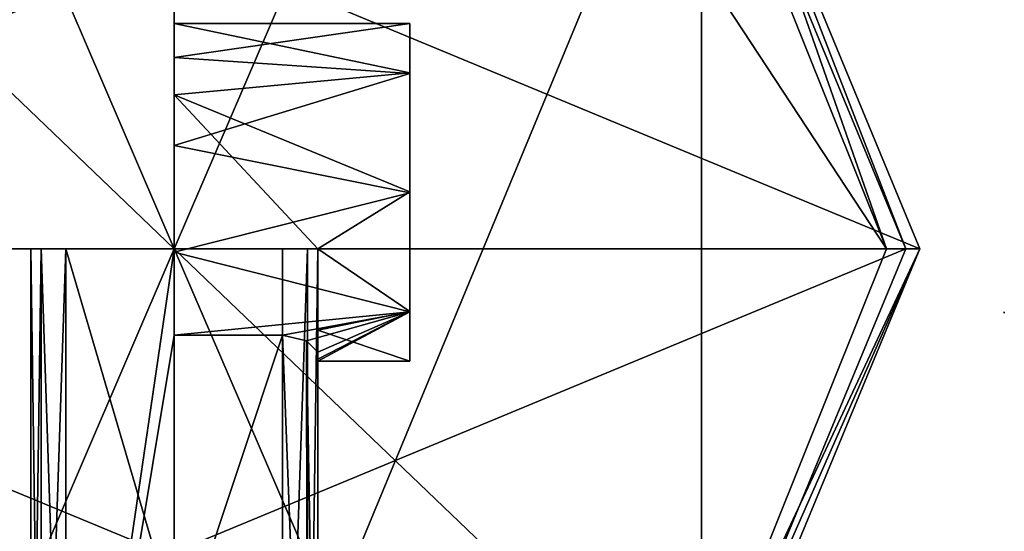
# Model space of a CAD drawing. Header units: millimetres. Extents: x -26 to 30, y -130 to 26.
# Tile 7 of 8: x -5 to 30, y -10 to 8. Entities that reach past the tile are written whole.
import ezdxf

# ---------------------------------------------------------------- set-up
doc = ezdxf.new("R2010")
doc.units = ezdxf.units.MM
doc.header["$LTSCALE"] = 52.148148
for name, color, linetype in [('1', 7, 'CONTINUOUS'), ('100', 7, 'CONTINUOUS'), ('101', 7, 'CONTINUOUS'), ('104', 7, 'CONTINUOUS'), ('105', 7, 'CONTINUOUS'), ('106', 7, 'CONTINUOUS'), ('108', 7, 'CONTINUOUS'), ('109', 7, 'CONTINUOUS'), ('111', 7, 'CONTINUOUS'), ('112', 7, 'CONTINUOUS'), ('113', 7, 'CONTINUOUS'), ('114', 7, 'CONTINUOUS'), ('115', 7, 'CONTINUOUS'), ('116', 7, 'CONTINUOUS'), ('117', 7, 'CONTINUOUS'), ('118', 7, 'CONTINUOUS'), ('119', 7, 'CONTINUOUS'), ('120', 7, 'CONTINUOUS'), ('121', 7, 'CONTINUOUS'), ('122', 7, 'CONTINUOUS'), ('123', 7, 'CONTINUOUS'), ('124', 7, 'CONTINUOUS'), ('125', 7, 'CONTINUOUS'), ('2', 7, 'CONTINUOUS')]:
    doc.layers.add(name, color=color, linetype=linetype)

msp = doc.modelspace()

# ---------------------------------------------------------------- linework, layer by layer
at = {"layer": '1', "linetype": 'CONTINUOUS'}
for points in [[(0, 7.95, 21.5), (0, 4.979, 16.349), (0, 4.968, 26.657), (0, 7.95, 21.5)], [(0, 4.979, 16.349), (0, -0.968, 16.343), (0, 4.968, 26.657), (0, 4.979, 16.349)], [(0, 4.968, 26.657), (0, -0.968, 16.343), (0, -0.979, 26.651), (0, 4.968, 26.657)], [(0, -0.968, 16.343), (0, -3.95, 21.5), (0, -0.979, 26.651), (0, -0.968, 16.343)]]:
    msp.add_3dface(points, dxfattribs=at)
at = {"layer": '100', "linetype": 'CONTINUOUS'}
for points in [[(-18.738, 18.738, 121.5), (0, 26.5, 121.5), (-18.738, -18.738, 121.5), (-18.738, 18.738, 121.5)], [(-18.738, -18.738, 121.5), (0, 26.5, 121.5), (0, -26.5, 121.5), (-18.738, -18.738, 121.5)], [(0, 26.5, 121.5), (18.738, 18.738, 121.5), (0, -26.5, 121.5), (0, 26.5, 121.5)], [(0, -26.5, 121.5), (18.738, 18.738, 121.5), (18.738, -18.738, 121.5), (0, -26.5, 121.5)], [(18.738, 18.738, 121.5), (26.5, 0, 121.5), (18.738, -18.738, 121.5), (18.738, 18.738, 121.5)]]:
    msp.add_3dface(points, dxfattribs=at)
at = {"layer": '101', "linetype": 'CONTINUOUS'}
for points in [[(26.5, 0, 121.5), (18.738, 18.738, 121.5), (26.5, 0, 132.222), (26.5, 0, 121.5)], [(26.5, 0, 132.222), (18.738, 18.738, 121.5), (18.74, 18.737, 132.222), (26.5, 0, 132.222)], [(18.738, -18.738, 121.5), (26.5, 0, 121.5), (18.738, -18.738, 132.222), (18.738, -18.738, 121.5)], [(18.738, -18.738, 132.222), (26.5, 0, 121.5), (26.5, 0, 132.222), (18.738, -18.738, 132.222)]]:
    msp.add_3dface(points, dxfattribs=at)
at = {"layer": '104', "linetype": 'CONTINUOUS'}
for points in [[(25.324, 0, 134.044), (18.74, 18.737, 132.222), (18.286, 17.519, 134.044), (25.324, 0, 134.044)], [(26.5, 0, 132.222), (18.74, 18.737, 132.222), (25.324, 0, 134.044), (26.5, 0, 132.222)], [(18.738, -18.738, 132.222), (26.5, 0, 132.222), (18.295, -17.511, 134.044), (18.738, -18.738, 132.222)], [(18.295, -17.511, 134.044), (26.5, 0, 132.222), (25.324, 0, 134.044), (18.295, -17.511, 134.044)]]:
    msp.add_3dface(points, dxfattribs=at)
at = {"layer": '105', "linetype": 'CONTINUOUS'}
for points in [[(0, 25.324, 134.044), (-10.018, 23.259, 134.044), (0, 0, 139.5), (0, 25.324, 134.044)], [(10.005, 23.264, 134.044), (0, 25.324, 134.044), (0, 0, 139.5), (10.005, 23.264, 134.044)], [(-10.018, 23.259, 134.044), (-18.294, 17.512, 134.044), (0, 0, 139.5), (-10.018, 23.259, 134.044)], [(25.324, 0, 134.044), (10.005, 23.264, 134.044), (0, 0, 139.5), (25.324, 0, 134.044)], [(25.324, 0, 134.044), (18.286, 17.519, 134.044), (10.005, 23.264, 134.044), (25.324, 0, 134.044)], [(-18.294, 17.512, 134.044), (-25.324, 0, 134.044), (0, 0, 139.5), (-18.294, 17.512, 134.044)], [(-25.324, 0, 134.044), (-10.003, -23.264, 134.044), (0, 0, 139.5), (-25.324, 0, 134.044)], [(-10.003, -23.264, 134.044), (0, -25.323, 134.043), (0, 0, 139.5), (-10.003, -23.264, 134.044)], [(0, -25.323, 134.043), (10.02, -23.258, 134.044), (0, 0, 139.5), (0, -25.323, 134.043)], [(10.02, -23.258, 134.044), (18.295, -17.511, 134.044), (0, 0, 139.5), (10.02, -23.258, 134.044)], [(18.295, -17.511, 134.044), (25.324, 0, 134.044), (0, 0, 139.5), (18.295, -17.511, 134.044)]]:
    msp.add_3dface(points, dxfattribs=at)
at = {"layer": '106', "linetype": 'CONTINUOUS'}
for points in [[(-18.385, 18.385, 121.5), (-26, 0, 121.5), (18.385, 18.385, 121.5), (-18.385, 18.385, 121.5)], [(18.385, 18.385, 121.5), (-26, 0, 121.5), (26, 0, 121.5), (18.385, 18.385, 121.5)], [(26, 0, 121.5), (-26, 0, 121.5), (-18.385, -18.385, 121.5), (26, 0, 121.5)], [(18.385, -18.385, 121.5), (26, 0, 121.5), (-18.385, -18.385, 121.5), (18.385, -18.385, 121.5)]]:
    msp.add_3dface(points, dxfattribs=at)
at = {"layer": '108', "linetype": 'CONTINUOUS'}
for points in [[(18.385, 18.385, 121.5), (26, 0, 121.5), (18.385, 18.385, 120.5), (18.385, 18.385, 121.5)], [(18.385, 18.385, 120.5), (26, 0, 121.5), (26, 0, 120.5), (18.385, 18.385, 120.5)], [(26, 0, 121.5), (18.385, -18.385, 121.5), (26, 0, 120.5), (26, 0, 121.5)], [(26, 0, 120.5), (18.385, -18.385, 121.5), (18.385, -18.385, 120.5), (26, 0, 120.5)]]:
    msp.add_3dface(points, dxfattribs=at)
at = {"layer": '109', "linetype": 'CONTINUOUS'}
for points in [[(18.385, 18.385, 120.5), (26, 0, 120.5), (18.738, 18.738, 120.5), (18.385, 18.385, 120.5)], [(18.738, 18.738, 120.5), (26, 0, 120.5), (26.5, 0, 120.5), (18.738, 18.738, 120.5)], [(26, 0, 120.5), (18.385, -18.385, 120.5), (26.5, 0, 120.5), (26, 0, 120.5)], [(26.5, 0, 120.5), (18.385, -18.385, 120.5), (18.738, -18.738, 120.5), (26.5, 0, 120.5)]]:
    msp.add_3dface(points, dxfattribs=at)
at = {"layer": '111', "linetype": 'CONTINUOUS'}
for points in [[(18.738, 18.738, 120.5), (26.5, 0, 120.5), (18.738, 18.738), (18.738, 18.738, 120.5)], [(18.738, 18.738), (26.5, 0, 120.5), (26.5, 0), (18.738, 18.738)], [(26.5, 0, 120.5), (18.738, -18.738, 120.5), (26.5, 0), (26.5, 0, 120.5)], [(26.5, 0), (18.738, -18.738, 120.5), (18.738, -18.738), (26.5, 0)]]:
    msp.add_3dface(points, dxfattribs=at)
at = {"layer": '112', "linetype": 'CONTINUOUS'}
for points in [[(-26.5, 0), (-18.738, 18.738), (26.5, 0), (-26.5, 0)], [(-18.738, 18.738), (18.738, 18.738), (26.5, 0), (-18.738, 18.738)], [(-18.738, -18.738), (-26.5, 0), (18.738, -18.738), (-18.738, -18.738)], [(-26.5, 0), (26.5, 0), (18.738, -18.738), (-26.5, 0)]]:
    msp.add_3dface(points, dxfattribs=at)
at = {"layer": '113', "linetype": 'CONTINUOUS'}
for points in [[(-3.85, 0, 18.3), (-3.85, -26.219, 18.3), (0, 0, 18.3), (-3.85, 0, 18.3)], [(0, 0, 18.3), (-3.85, -26.219, 18.3), (0, -3.075, 18.3), (0, 0, 18.3)], [(-3.85, -26.219, 18.3), (3.85, -26.219, 18.3), (3.85, -3.075, 18.3), (-3.85, -26.219, 18.3)], [(0, -3.075, 18.3), (-3.85, -26.219, 18.3), (3.85, -3.075, 18.3), (0, -3.075, 18.3)]]:
    msp.add_3dface(points, dxfattribs=at)
at = {"layer": '114', "linetype": 'CONTINUOUS'}
for points in [[(3.85, -26.219, 18.3), (4.736, -26.073, 18.669), (3.85, -3.075, 18.3), (3.85, -26.219, 18.3)], [(3.85, -3.075, 18.3), (4.736, -26.073, 18.669), (4.702, -3.272, 18.635), (3.85, -3.075, 18.3)], [(4.736, -26.073, 18.669), (5.1, -26.005, 19.55), (4.702, -3.272, 18.635), (4.736, -26.073, 18.669)], [(4.702, -3.272, 18.635), (5.1, -26.005, 19.55), (5.1, -3.674, 19.55), (4.702, -3.272, 18.635)]]:
    msp.add_3dface(points, dxfattribs=at)
at = {"layer": '115', "linetype": 'CONTINUOUS'}
for points in [[(0, 8, 21.5), (0, 6.791, 17.888), (8.369, 8, 21.5), (0, 8, 21.5)], [(8.369, 8, 21.5), (0, 6.791, 17.888), (8.369, 6.227, 17.242), (8.369, 8, 21.5)], [(0, 6.791, 17.888), (0, 3.665, 15.736), (8.369, 6.227, 17.242), (0, 6.791, 17.888)], [(8.369, 6.227, 17.242), (0, 3.665, 15.736), (8.369, 1.986, 15.5), (8.369, 6.227, 17.242)], [(0, 3.665, 15.736), (0, -0.126, 15.89), (8.369, 1.986, 15.5), (0, 3.665, 15.736)], [(8.369, 1.986, 15.5), (0, -0.126, 15.89), (8.369, -2.247, 17.262), (8.369, 1.986, 15.5)], [(0, -0.126, 15.89), (0, -3.075, 18.3), (8.369, -2.247, 17.262), (0, -0.126, 15.89)], [(0, -3.075, 18.3), (3.85, -3.075, 18.3), (8.369, -2.247, 17.262), (0, -3.075, 18.3)], [(3.85, -3.075, 18.3), (4.702, -3.272, 18.635), (8.369, -2.247, 17.262), (3.85, -3.075, 18.3)], [(4.702, -3.272, 18.635), (5.1, -3.674, 19.55), (8.369, -2.247, 17.262), (4.702, -3.272, 18.635)], [(5.1, -3.674, 19.55), (5.1, -3.918, 20.511), (8.369, -2.247, 17.262), (5.1, -3.674, 19.55)], [(5.1, -4, 21.5), (8.369, -4, 21.5), (8.369, -2.247, 17.262), (5.1, -4, 21.5)], [(5.1, -3.918, 20.511), (5.1, -4, 21.5), (8.369, -2.247, 17.262), (5.1, -3.918, 20.511)]]:
    msp.add_3dface(points, dxfattribs=at)
at = {"layer": '116', "linetype": 'CONTINUOUS'}
for points in [[(8.369, 8, 21.5), (8.369, 6.227, 17.242), (8.369, 6.247, 25.738), (8.369, 8, 21.5)], [(8.369, 6.247, 25.738), (8.369, 6.227, 17.242), (8.369, 2.014, 27.5), (8.369, 6.247, 25.738)], [(8.369, 6.227, 17.242), (8.369, 1.986, 15.5), (8.369, 2.014, 27.5), (8.369, 6.227, 17.242)], [(8.369, 2.014, 27.5), (8.369, 1.986, 15.5), (8.369, -2.227, 25.758), (8.369, 2.014, 27.5)], [(8.369, 1.986, 15.5), (8.369, -2.247, 17.262), (8.369, -2.227, 25.758), (8.369, 1.986, 15.5)], [(8.369, -2.247, 17.262), (8.369, -4, 21.5), (8.369, -2.227, 25.758), (8.369, -2.247, 17.262)]]:
    msp.add_3dface(points, dxfattribs=at)
at = {"layer": '117', "linetype": 'CONTINUOUS'}
for points in [[(0, 8, 21.5), (8.369, 8, 21.5), (8.369, 6.247, 25.738), (0, 8, 21.5)], [(0, 8, 21.5), (8.369, 6.247, 25.738), (0, 5.464, 26.399), (0, 8, 21.5)], [(8.369, 6.247, 25.738), (8.369, 2.014, 27.5), (0, 5.464, 26.399), (8.369, 6.247, 25.738)], [(0, 5.464, 26.399), (8.369, 2.014, 27.5), (5.1, 0, 27.157), (0, 5.464, 26.399)], [(0, 0, 27.157), (0, 5.464, 26.399), (5.1, 0, 27.157), (0, 0, 27.157)], [(8.369, 2.014, 27.5), (8.369, -2.227, 25.758), (5.1, 0, 27.157), (8.369, 2.014, 27.5)], [(5.1, 0, 27.157), (8.369, -2.227, 25.758), (5.1, -2.899, 24.964), (5.1, 0, 27.157)], [(8.369, -2.227, 25.758), (8.369, -4, 21.5), (5.1, -2.899, 24.964), (8.369, -2.227, 25.758)], [(8.369, -4, 21.5), (5.1, -4, 21.5), (5.1, -2.899, 24.964), (8.369, -4, 21.5)]]:
    msp.add_3dface(points, dxfattribs=at)
at = {"layer": '118', "linetype": 'CONTINUOUS'}
for points in [[(0, 0, 18.3), (0, 6.791, 17.888), (0, 8, 21.5), (0, 0, 18.3)], [(0, 0, 18.3), (0, 8, 21.5), (0, 5.464, 26.399), (0, 0, 18.3)], [(0, 0, 18.3), (0, -0.126, 15.89), (0, 6.791, 17.888), (0, 0, 18.3)], [(0, -0.126, 15.89), (0, 3.665, 15.736), (0, 6.791, 17.888), (0, -0.126, 15.89)], [(0, 0, 18.3), (0, 5.464, 26.399), (0, 0, 27.157), (0, 0, 18.3)], [(0, 0, 18.3), (0, -3.075, 18.3), (0, -0.126, 15.89), (0, 0, 18.3)]]:
    msp.add_3dface(points, dxfattribs=at)
at = {"layer": '119', "linetype": 'CONTINUOUS'}
for points in [[(-4.734, 0, 18.666), (0, 0, 27.157), (-5.1, 0, 19.55), (-4.734, 0, 18.666)], [(-5.1, 0, 19.55), (0, 0, 27.157), (5.1, 0, 58.75), (-5.1, 0, 19.55)], [(-5.1, 0, 58.75), (-5.1, 0, 19.55), (5.1, 0, 58.75), (-5.1, 0, 58.75)], [(-4.734, 0, 59.634), (-5.1, 0, 58.75), (4.734, 0, 59.634), (-4.734, 0, 59.634)], [(4.734, 0, 59.634), (-5.1, 0, 58.75), (5.1, 0, 58.75), (4.734, 0, 59.634)], [(-3.85, 0, 18.3), (0, 0, 27.157), (-4.734, 0, 18.666), (-3.85, 0, 18.3)], [(-3.85, 0, 60), (-4.734, 0, 59.634), (3.85, 0, 60), (-3.85, 0, 60)], [(3.85, 0, 60), (-4.734, 0, 59.634), (4.734, 0, 59.634), (3.85, 0, 60)], [(-3.85, 0, 18.3), (0, 0, 18.3), (0, 0, 27.157), (-3.85, 0, 18.3)], [(0, 0, 27.157), (5.1, 0, 27.157), (5.1, 0, 58.75), (0, 0, 27.157)]]:
    msp.add_3dface(points, dxfattribs=at)
at = {"layer": '120', "linetype": 'CONTINUOUS'}
for points in [[(-5.1, -26.005, 19.55), (-4.736, -26.073, 18.668), (-5.1, 0, 19.55), (-5.1, -26.005, 19.55)], [(-4.736, -26.073, 18.668), (-4.734, 0, 18.666), (-5.1, 0, 19.55), (-4.736, -26.073, 18.668)], [(-4.736, -26.073, 18.668), (-3.85, -26.219, 18.3), (-4.734, 0, 18.666), (-4.736, -26.073, 18.668)], [(-3.85, -26.219, 18.3), (-3.85, 0, 18.3), (-4.734, 0, 18.666), (-3.85, -26.219, 18.3)]]:
    msp.add_3dface(points, dxfattribs=at)
at = {"layer": '121', "linetype": 'CONTINUOUS'}
for points in [[(-5.1, -26.005, 58.75), (-5.1, -26.005, 19.55), (-5.1, 0, 58.75), (-5.1, -26.005, 58.75)], [(-5.1, -26.005, 19.55), (-5.1, 0, 19.55), (-5.1, 0, 58.75), (-5.1, -26.005, 19.55)]]:
    msp.add_3dface(points, dxfattribs=at)
at = {"layer": '122', "linetype": 'CONTINUOUS'}
for points in [[(-4.736, -26.073, 59.631), (-5.1, -26.005, 58.75), (-4.734, 0, 59.634), (-4.736, -26.073, 59.631)], [(-5.1, -26.005, 58.75), (-5.1, 0, 58.75), (-4.734, 0, 59.634), (-5.1, -26.005, 58.75)], [(-3.85, -26.219, 60), (-4.736, -26.073, 59.631), (-3.85, 0, 60), (-3.85, -26.219, 60)], [(-4.736, -26.073, 59.631), (-4.734, 0, 59.634), (-3.85, 0, 60), (-4.736, -26.073, 59.631)]]:
    msp.add_3dface(points, dxfattribs=at)
at = {"layer": '123', "linetype": 'CONTINUOUS'}
for points in [[(3.85, -26.219, 60), (-3.85, -26.219, 60), (-3.85, 0, 60), (3.85, -26.219, 60)], [(3.85, -26.219, 60), (-3.85, 0, 60), (3.85, 0, 60), (3.85, -26.219, 60)]]:
    msp.add_3dface(points, dxfattribs=at)
at = {"layer": '124', "linetype": 'CONTINUOUS'}
for points in [[(4.736, -26.073, 59.632), (3.85, -26.219, 60), (4.734, 0, 59.634), (4.736, -26.073, 59.632)], [(3.85, -26.219, 60), (3.85, 0, 60), (4.734, 0, 59.634), (3.85, -26.219, 60)], [(4.736, -26.073, 59.632), (4.734, 0, 59.634), (5.1, 0, 58.75), (4.736, -26.073, 59.632)], [(5.1, -26.005, 58.75), (4.736, -26.073, 59.632), (5.1, 0, 58.75), (5.1, -26.005, 58.75)]]:
    msp.add_3dface(points, dxfattribs=at)
at = {"layer": '125', "linetype": 'CONTINUOUS'}
for points in [[(5.1, -26.005, 58.75), (5.1, 0, 27.157), (5.1, -2.899, 24.964), (5.1, -26.005, 58.75)], [(5.1, 0, 27.157), (5.1, -26.005, 58.75), (5.1, 0, 58.75), (5.1, 0, 27.157)], [(5.1, -4, 21.5), (5.1, -26.005, 58.75), (5.1, -2.899, 24.964), (5.1, -4, 21.5)], [(5.1, -3.674, 19.55), (5.1, -26.005, 19.55), (5.1, -3.918, 20.511), (5.1, -3.674, 19.55)], [(5.1, -26.005, 19.55), (5.1, -26.005, 58.75), (5.1, -3.918, 20.511), (5.1, -26.005, 19.55)], [(5.1, -26.005, 58.75), (5.1, -4, 21.5), (5.1, -3.918, 20.511), (5.1, -26.005, 58.75)]]:
    msp.add_3dface(points, dxfattribs=at)
at = {"layer": '2', "linetype": 'CONTINUOUS'}
for points in [[(29.5, -2.248, 17.334), (29.5, -2.268, 17.354), (29.503, -2.268, 17.354), (29.5, -2.248, 17.334)], [(29.5, -2.287, 17.374), (29.506, -2.287, 17.374), (29.503, -2.268, 17.354), (29.5, -2.287, 17.374)], [(29.5, -2.268, 17.354), (29.5, -2.287, 17.374), (29.503, -2.268, 17.354), (29.5, -2.268, 17.354)]]:
    msp.add_3dface(points, dxfattribs=at)

doc.saveas('drawing.dxf')
